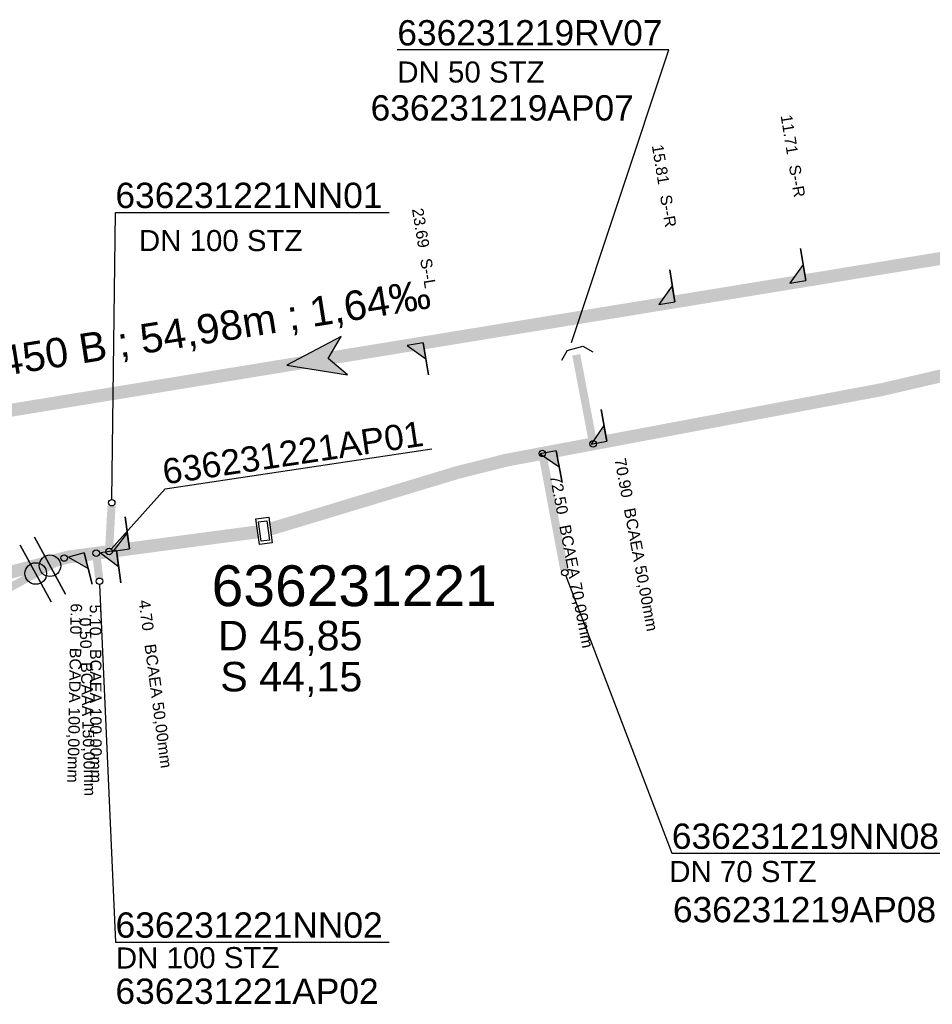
# Model space of a CAD drawing. Extents: x 356718 to 357658, y 5762241 to 5762615.
# Tile 36 of 157: x 356964 to 356992, y 5762428 to 5762459. Entities that reach past the tile are written whole.
import ezdxf
from ezdxf.enums import TextEntityAlignment as Align

# ---------------------------------------------------------------- set-up
doc = ezdxf.new("R2010")
doc.units = 0
doc.header["$MEASUREMENT"] = 0
for name, pattern in [('AUSGEZOGEN', [0]), ('GESTRICHELT2', [4, 2, -2]), ('STRICHPUNKT', [5, 2, -1, 1, -1])]:
    doc.linetypes.add(name, pattern=pattern)
doc.layers.get('0').update_dxf_attribs({"linetype": 'AUSGEZOGEN'})
for name, color, linetype, true_color in [('111_00131_Symbol', 7, 'AUSGEZOGEN', 0x000000), ('111_00228_Schachtsymbol_nach_Sy', 7, 'AUSGEZOGEN', 0x000000), ('114_00133_Schachtnummer', 7, 'AUSGEZOGEN', 0x000000), ('114_10391_Deckelhoehe', 7, 'AUSGEZOGEN', 0x000000), ('114_10392_Schachtnummer', 7, 'AUSGEZOGEN', 0x000000), ('114_10393_Sohlhoehe', 7, 'AUSGEZOGEN', 0x000000), ('121_10374_Haltungen_Regenwasser', 5, 'GESTRICHELT2', 0x0000ff), ('121_10376_Haltungen_Mischwasser', 6, 'STRICHPUNKT', 0xff00ff), ('121_10397_Haltungen_Regenwasser', 5, 'GESTRICHELT2', 0x0000ff), ('123_00048_Fliessrichtungspfeil', 7, 'AUSGEZOGEN', 0x000000), ('124_10395_Standard1', 7, 'AUSGEZOGEN', 0x000000), ('124_10626_Standard__Laenge____1', 7, 'AUSGEZOGEN', 0x000000), ('141_10677_Stutzen__alle__aus_DW', 7, 'AUSGEZOGEN', 0x000000), ('141_10868_Stutzen__141_', 7, 'AUSGEZOGEN', 0x000000)]:
    doc.layers.add(name, color=color, linetype=linetype, true_color=true_color)
doc.styles.add('ARIAL', font='arial.ttf', dxfattribs={"height": 1.5})
doc.styles.get("Standard").update_dxf_attribs({"font": 'arial.ttf', "height": 1})

# ---------------------------------------------------------------- blocks, each defined once
blk = doc.blocks.new('R02')
at = {"color": 0, "linetype": 'AUSGEZOGEN'}
for points in [[(-0.4, 0.2), (0.4, 0.2), (0.4, -0.2), (-0.4, -0.2)], [(-0.3, 0.13), (0.3, 0.13), (0.3, -0.13), (-0.3, -0.13)]]:
    blk.add_lwpolyline(points, close=True, dxfattribs=at)
blk = doc.blocks.new('F00')
at = {"color": 0}
blk.add_circle((0, 0), 0.1, dxfattribs=at)
blk = doc.blocks.new('TEILSTRECKE_E')
at = {"color": 0, "linetype": 'AUSGEZOGEN'}
for points in [[(0, 0.25), (-0.25, 0.5)], [(0, 0.25), (0, -0.25)], [(0, -0.25), (-0.25, -0.5)]]:
    blk.add_lwpolyline(points, dxfattribs=at)
blk = doc.blocks.new('FLI')
at = {"color": 0, "linetype": 'AUSGEZOGEN'}
blk.add_lwpolyline([(-0.4, 0), (-0.9, -0.6), (0.9, 0), (-0.9, 0.6), (-0.4, 0)], close=True, dxfattribs=at)
at = {"color": 0}
for points in [[(-0.4, 0), (0.9, 0), (-0.9, 0.6)], [(-0.9, -0.6), (0.9, 0), (-0.4, 0)]]:
    blk.add_solid(points, dxfattribs=at)

msp = doc.modelspace()

# ---------------------------------------------------------------- linework, layer by layer
at = {"layer": '114_00133_Schachtnummer', "color": 18, "linetype": 'AUSGEZOGEN', "true_color": 0x000000}
for points in [[(356981.114, 5762448.692), (356984.123, 5762457.74), (356975.73, 5762457.74)], [(356966.906, 5762443.847), (356967.019, 5762452.717), (356975.475, 5762452.717)], [(356966.888, 5762442.314), (356968.557, 5762444.175), (356976.796, 5762445.407)], [(356980.942, 5762441.492), (356984.213, 5762432.918), (356992.668, 5762432.918)], [(356966.531, 5762441.22), (356967.023, 5762430.173), (356975.478, 5762430.173)]]:
    msp.add_lwpolyline(points, dxfattribs=at)
at = {"layer": '121_10374_Haltungen_Regenwasser', "color": 5, "linetype": 'GESTRICHELT2', "true_color": 0x0000ff, "const_width": 0.4}
for points in [[(357050.17, 5762455.305), (357048.856, 5762455.292), (357043.167, 5762456.795), (357038.474, 5762457.551), (357036.384, 5762457.968), (357032.396, 5762456.98), (357025.696, 5762455.401), (357019.487, 5762453.953), (356990.734, 5762447.247), (356979.109, 5762445.062), (356977.614, 5762444.688), (356971.806, 5762442.932)], [(356971.414, 5762442.847), (356965.572, 5762442.07), (356956.964, 5762439.808), (356956.912, 5762439.806)]]:
    msp.add_lwpolyline(points, dxfattribs=at)
at = {"layer": '121_10376_Haltungen_Mischwasser', "color": 6, "linetype": 'STRICHPUNKT', "true_color": 0xff00ff, "const_width": 0.4}
msp.add_lwpolyline([(357000.206, 5762452.547), (356950.068, 5762444.364)], dxfattribs=at)
at = {"layer": '121_10397_Haltungen_Regenwasser', "color": 5, "linetype": 'GESTRICHELT2', "true_color": 0x0000ff, "const_width": 0.25}
for points in [[(356981.258, 5762448.317), (356981.764, 5762445.663)], [(356980.887, 5762441.683), (356980.23, 5762445.171)], [(356966.899, 5762443.647), (356966.827, 5762442.34)], [(356954.635, 5762436.178), (356965.348, 5762441.989)], [(356966.515, 5762441.419), (356966.437, 5762442.087)]]:
    msp.add_lwpolyline(points, dxfattribs=at)
at = {"layer": '141_10677_Stutzen__alle__aus_DW', "color": 18, "linetype": 'AUSGEZOGEN', "true_color": 0x000000}
msp.add_lwpolyline([(356965.473, 5762440.92), (356964.52, 5762442.678)], close=True, dxfattribs=at)
at = {"layer": '141_10677_Stutzen__alle__aus_DW', "color": 18, "true_color": 0x000000}
msp.add_circle((356964.996, 5762441.799), 0.333, dxfattribs=at)
at = {"layer": '141_10868_Stutzen__141_', "color": 18, "linetype": 'AUSGEZOGEN', "true_color": 0x000000}
for points in [[(356988.353, 5762450.612), (356988.192, 5762451.599)], [(356984.307, 5762449.952), (356984.146, 5762450.939)], [(356988.353, 5762450.612), (356988.273, 5762451.106), (356987.86, 5762450.532)], [(356984.307, 5762449.952), (356984.226, 5762450.446), (356983.813, 5762449.872)], [(356976.53, 5762448.683), (356976.036, 5762448.602), (356976.61, 5762448.189)], [(356976.53, 5762448.683), (356976.691, 5762447.696)], [(356982.209, 5762445.645), (356982.024, 5762446.627)], [(356982.209, 5762445.645), (356982.116, 5762446.136), (356981.717, 5762445.552)], [(356980.636, 5762445.349), (356980.145, 5762445.257), (356980.729, 5762444.858)], [(356980.636, 5762445.349), (356980.821, 5762444.366)], [(356967.449, 5762442.319), (356967.317, 5762443.311)], [(356967.449, 5762442.319), (356967.383, 5762442.815), (356966.953, 5762442.254)], [(356965.034, 5762440.681), (356964.08, 5762442.439)], [(356966.049, 5762442.195), (356965.565, 5762442.068), (356966.176, 5762441.712)], [(356966.049, 5762442.195), (356966.303, 5762441.228)], [(356967.052, 5762442.267), (356966.556, 5762442.201), (356967.118, 5762441.771)], [(356967.052, 5762442.267), (356967.184, 5762441.275)]]:
    msp.add_lwpolyline(points, close=True, dxfattribs=at)
at = {"layer": '141_10868_Stutzen__141_', "color": 18, "true_color": 0x000000}
msp.add_circle((356964.557, 5762441.56), 0.333, dxfattribs=at)
for points in [[(356988.353, 5762450.612), (356988.273, 5762451.106), (356987.86, 5762450.532)], [(356984.307, 5762449.952), (356984.226, 5762450.446), (356983.813, 5762449.872)], [(356976.53, 5762448.683), (356976.036, 5762448.602), (356976.61, 5762448.189)], [(356982.209, 5762445.645), (356982.116, 5762446.136), (356981.717, 5762445.552)], [(356980.636, 5762445.349), (356980.145, 5762445.257), (356980.729, 5762444.858)], [(356967.449, 5762442.319), (356967.383, 5762442.815), (356966.953, 5762442.254)], [(356966.049, 5762442.195), (356965.565, 5762442.068), (356966.176, 5762441.712)], [(356967.052, 5762442.267), (356966.556, 5762442.201), (356967.118, 5762441.771)]]:
    msp.add_solid(points, dxfattribs=at)

# ---------------------------------------------------------------- block references
at = {"layer": '111_00131_Symbol', "color": 18, "true_color": 0x000000}
for name, p, rotation in [('TEILSTRECKE_E', (356981.22, 5762448.514), 105.1), ('F00', (356981.783, 5762445.565), 10.6), ('F00', (356980.211, 5762445.269), 10.6), ('F00', (356965.436, 5762442.037), 13.5), ('F00', (356966.425, 5762442.186), 7.8), ('F00', (356966.821, 5762442.24), 7.8)]:
    msp.add_blockref(name, p, dxfattribs=dict(at, rotation=rotation))
for p in [(356966.905, 5762443.747), (356980.906, 5762441.585), (356966.527, 5762441.32)]:
    msp.add_blockref('F00', p, dxfattribs=at)
at = {"layer": '111_00228_Schachtsymbol_nach_Sy', "color": 18, "true_color": 0x000000, "rotation": 277.5}
msp.add_blockref('R02', (356971.612, 5762442.873), dxfattribs=at)
at = {"layer": '123_00048_Fliessrichtungspfeil', "color": 18, "true_color": 0x000000, "rotation": 189.3}
msp.add_blockref('FLI', (356973.203, 5762448.14), dxfattribs=at)

# ---------------------------------------------------------------- texts
at = {"layer": '114_00133_Schachtnummer', "color": 18, "true_color": 0x000000, "style": 'ARIAL'}
for s, p in [('636231219RV07', (356975.73, 5762458.656)), ('636231219AP07', (356974.904, 5762456.335)), ('636231221NN01', (356967.019, 5762453.633)), ('636231219NN08', (356984.213, 5762433.834)), ('636231219AP08', (356984.246, 5762431.565)), ('636231221NN02', (356967.023, 5762431.089)), ('636231221AP02', (356967.02, 5762429.044))]:
    msp.add_text(s, height=0.78136, dxfattribs=at).set_placement(p, align=Align.TOP_LEFT)
msp.add_text('636231221AP01', height=0.78136, rotation=8.5, dxfattribs=at).set_placement((356968.422, 5762445.081), align=Align.TOP_LEFT)
at = {"layer": '114_10391_Deckelhoehe', "color": 18, "true_color": 0x000000, "style": 'ARIAL'}
msp.add_text('D 45,85', height=0.9116, dxfattribs=at).set_placement((356970.192, 5762440.096), align=Align.TOP_LEFT)
at = {"layer": '114_10392_Schachtnummer', "color": 18, "true_color": 0x000000, "style": 'ARIAL'}
msp.add_text('636231221', height=1.2601, dxfattribs=at).set_placement((356969.993, 5762441.811), align=Align.TOP_LEFT)
at = {"layer": '114_10393_Sohlhoehe', "color": 18, "true_color": 0x000000, "style": 'ARIAL'}
msp.add_text('S 44,15', height=0.9116, dxfattribs=at).set_placement((356970.258, 5762438.828), align=Align.TOP_LEFT)
at = {"layer": '124_10395_Standard1', "color": 18, "true_color": 0x000000, "style": 'ARIAL'}
msp.add_text('2000/1450 B ; 54,98m ; 1,64‰', height=0.91158, rotation=9, dxfattribs=at).set_placement((356959.534, 5762447.948), align=Align.TOP_LEFT)
at = {"layer": '124_10626_Standard__Laenge____1', "color": 18, "true_color": 0x000000, "style": 'ARIAL'}
for s, p in [('DN 50 STZ', (356975.73, 5762457.378)), ('DN 100 STZ', (356967.745, 5762452.171)), ('DN 70 STZ', (356984.133, 5762432.677))]:
    msp.add_text(s, height=0.6511, dxfattribs=at).set_placement(p, align=Align.TOP_LEFT)
msp.add_text('DN 100 STZ', height=0.6511, rotation=0.2, dxfattribs=at).set_placement((356967.031, 5762430.004), align=Align.TOP_LEFT)
at = {"layer": '141_10677_Stutzen__alle__aus_DW', "color": 18, "true_color": 0x000000}
msp.add_text('0.50', height=0.00707, rotation=298.5, dxfattribs=at).set_placement((356965.793, 5762440.34), align=Align.TOP_RIGHT)
msp.add_text('BCAAA 150,00mm', height=0.00707, rotation=298.5, dxfattribs=at).set_placement((356965.794, 5762440.338), align=Align.TOP_LEFT)
at = {"layer": '141_10868_Stutzen__141_', "color": 18, "true_color": 0x000000}
for s, height, rotation, p in [('11.71', 0.3533, 279.3, (356987.922, 5762455.761)), ('15.81', 0.3533, 279.3, (356983.942, 5762454.836)), ('S--R', 0.3533, 279.3, (356988.176, 5762454.214)), ('S--R', 0.3533, 279.3, (356984.195, 5762453.289)), ('23.69', 0.3533, 279.3, (356976.529, 5762452.873)), ('S--L', 0.3533, 279.3, (356976.782, 5762451.325)), ('70.90', 0.3533, 280.7, (356982.784, 5762445.156)), ('72.50', 0.3533, 280.7, (356980.789, 5762444.636)), ('BCAEA 50,00mm', 0.35326, 280.7, (356983.075, 5762443.615)), ('BCAEA 70,00mm', 0.35326, 280.7, (356981.08, 5762443.095)), ('6.10', 0.3533, 268.9, (356965.991, 5762440.633)), ('5.10', 0.3533, 270.2, (356966.579, 5762440.601)), ('4.70', 0.3533, 277.6, (356968.083, 5762440.767)), ('0.50', 0.3533, 271.6, (356966.26, 5762440.202)), ('BCAEA 50,00mm', 0.35326, 277.6, (356968.265, 5762439.406)), ('BCADA 100,00mm', 0.35326, 268.9, (356965.965, 5762439.26)), ('BCAEA 100,00mm', 0.35326, 270.2, (356966.584, 5762439.228)), ('BCAAA 150,00mm', 0.35326, 271.6, (356966.298, 5762438.829))]:
    msp.add_text(s, height=height, rotation=rotation, dxfattribs=at).set_placement(p, align=Align.TOP_LEFT)

doc.saveas('drawing.dxf')
